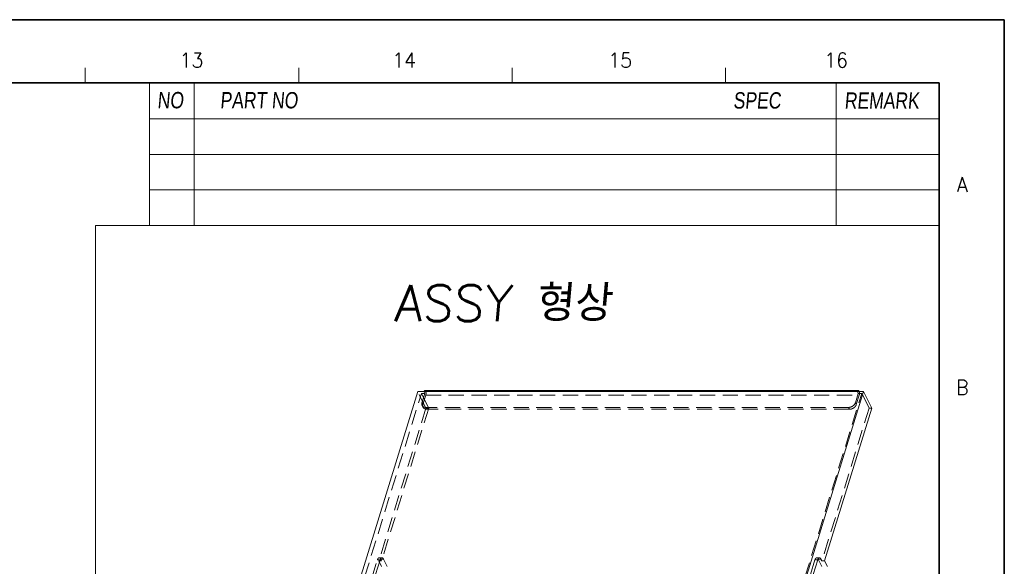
# Model space of a CAD drawing. Header units: millimetres. Extents: x 4065 to 8083, y -652 to 5416.
# Tile 78 of 256: x 6492 to 6820, y 1751 to 1933. Entities that reach past the tile are written whole.
import ezdxf
from ezdxf.enums import TextEntityAlignment as Align

# ---------------------------------------------------------------- set-up
doc = ezdxf.new("R2010")
doc.units = ezdxf.units.MM
doc.header["$LTSCALE"] = 0.8
doc.linetypes.add('HIDDEN', pattern=[9.525, 6.35, -3.175])
doc.layers.get('0').update_dxf_attribs({"linetype": 'CONTINUOUS', "lineweight": 0})
doc.layers.add('2', color=3, linetype='CONTINUOUS', lineweight=0)
doc.layers.add('3', color=5, linetype='HIDDEN', lineweight=0)
doc.styles.add('GHS', font='romans', dxfattribs={"height": 2, "bigfont": 'whgtxt'})
doc.styles.get("Standard").update_dxf_attribs({"font": 'romans.shx', "width": 0.8, "oblique": 5, "bigfont": 'whgtxt.shx'})

msp = doc.modelspace()

# ---------------------------------------------------------------- linework, layer by layer
at = {"color": 7, "linetype": 'Continuous'}
for p, q in [((6513.588, 1912.349), (6513.588, 1917.329)), ((6584.808, 1912.349), (6584.808, 1917.329)), ((6656.029, 1912.349), (6656.029, 1917.329)), ((6727.249, 1912.349), (6727.249, 1917.329)), ((6727.249, 1912.349), (6727.249, 1917.329))]:
    msp.add_line(p, q, dxfattribs=at)
at = {"color": 7, "linetype": 'Continuous', "lineweight": 35}
for p in [(5658.942, 1912.349), (6798.47, 1114.481)]:
    msp.add_line(p, (6798.47, 1912.349), dxfattribs=at)
at = {"color": 7}
for p, q in [((6535.004, 1912.349), (6535.004, 1864.747)), ((6549.945, 1912.349), (6549.945, 1864.747)), ((6764.104, 1912.349), (6764.104, 1864.747)), ((6535.004, 1900.396), (6798.47, 1900.396)), ((6535.004, 1888.443), (6798.47, 1888.443)), ((6535.004, 1876.7), (6798.47, 1876.7)), ((6535.004, 1864.747), (6798.47, 1864.747))]:
    msp.add_line(p, q, dxfattribs=at)
for p, q in [((6624.517, 1809.388), (6549.307, 1566.009)), ((6773.268, 1809.388), (6624.517, 1809.388)), ((6771.501, 1809.767), (6626.894, 1809.767)), ((6698.058, 1566.009), (6773.268, 1809.388)), ((6773.268, 1809.388), (6776.014, 1803.794)), ((6776.014, 1803.794), (6760.279, 1752.878)), ((6761.195, 1751.013), (6760.279, 1752.878))]:
    msp.add_line(p, q)
at = {"color": 7, "linetype": 'Continuous', "lineweight": 35}
msp.add_lwpolyline([(6820.216, 1933.415), (5632.216, 1933.415), (5632.216, 1093.415), (6820.216, 1093.415)], close=True, dxfattribs=at)
for points, start_tangent, end_tangent in [([(6626.894, 1809.767), (6626.725, 1809.667), (6626.589, 1809.388)], (-0.9999925, 0.0038811), (-0.2952474, -0.9554208)), ([(6771.196, 1809.388), (6771.331, 1809.667), (6771.501, 1809.767)], (0.2952474, 0.9554208), (0.9999925, -0.0038811)), ([(6771.501, 1809.767), (6771.669, 1809.669), (6771.805, 1809.392)], (0.9999925, -0.0038811), (0.274021, -0.9617237))]:
    msp.add_spline(points, degree=3, dxfattribs=dict(start_tangent=start_tangent, end_tangent=end_tangent))
at = {"layer": '2'}
msp.add_lwpolyline([(6516.968, 1864.747), (6798.47, 1864.747), (6798.47, 1536.27), (6516.968, 1536.27)], close=True, dxfattribs=at)
at = {"layer": '3'}
for p, q in [((6550.533, 1565.387), (6625.743, 1808.767)), ((6627.262, 1803.794), (6624.517, 1809.388)), ((6625.743, 1808.767), (6628.183, 1803.794)), ((6626.894, 1808.767), (6625.743, 1808.767)), ((6626.894, 1808.767), (6625.926, 1805.634)), ((6626.231, 1805.012), (6627.2, 1808.145)), ((6626.589, 1809.388), (6626.894, 1808.767)), ((6627.2, 1808.145), (6771.806, 1808.145)), ((6697.442, 1565.387), (6772.652, 1808.767)), ((6771.501, 1808.767), (6770.533, 1805.634)), ((6771.806, 1808.145), (6770.838, 1805.012)), ((6771.196, 1809.388), (6771.501, 1808.767)), ((6772.652, 1808.767), (6771.501, 1808.767)), ((6775.093, 1803.794), (6772.652, 1808.767)), ((6627.262, 1803.794), (6611.528, 1752.878)), ((6628.183, 1803.794), (6612.449, 1752.878)), ((6626.231, 1805.012), (6625.926, 1805.634)), ((6626.278, 1804.131), (6625.973, 1804.752)), ((6628.183, 1803.794), (6627.262, 1803.794)), ((6627.589, 1803.445), (6627.284, 1804.067)), ((6768.207, 1804.067), (6627.284, 1804.067)), ((6775.093, 1803.794), (6759.358, 1752.878)), ((6768.512, 1803.445), (6768.207, 1804.067)), ((6770.838, 1805.012), (6770.533, 1805.634)), ((6776.014, 1803.794), (6775.093, 1803.794)), ((6768.512, 1803.445), (6627.589, 1803.445)), ((6555.205, 1572.462), (6611.05, 1753.176)), ((6611.971, 1753.176), (6556.126, 1572.462)), ((6611.971, 1753.176), (6611.05, 1753.176)), ((6612.443, 1751.013), (6611.528, 1752.878)), ((6612.449, 1752.878), (6611.528, 1752.878)), ((6612.581, 1753.933), (6611.66, 1753.933)), ((6612.144, 1753.499), (6612.449, 1752.878)), ((6613.065, 1753.499), (6612.144, 1753.499)), ((6614.285, 1751.013), (6613.065, 1753.499)), ((6757.038, 1753.176), (6701.193, 1572.462)), ((6757.959, 1753.176), (6702.114, 1572.462)), ((6757.959, 1753.176), (6757.038, 1753.176)), ((6758.569, 1753.933), (6757.648, 1753.933)), ((6759.053, 1753.499), (6758.132, 1753.499)), ((6759.352, 1751.013), (6758.132, 1753.499)), ((6759.053, 1753.499), (6759.358, 1752.878)), ((6760.279, 1752.878), (6759.358, 1752.878))]:
    msp.add_line(p, q, dxfattribs=at)
for points, start_tangent, end_tangent in [([(6627.2, 1808.145), (6627.274, 1808.546), (6627.274, 1808.991), (6627.198, 1809.392), (6627.063, 1809.669), (6626.894, 1809.767)], (0.2952474, 0.9554208), (-0.9999925, 0.0038811)), ([(6771.805, 1809.392), (6771.881, 1808.991), (6771.881, 1808.546), (6771.806, 1808.145)], (0.274021, -0.9617237), (-0.2952474, -0.9554208)), ([(6625.926, 1805.634), (6625.867, 1805.149), (6625.973, 1804.752)], (-0.2952474, -0.9554208), (0.4397663, -0.8981122)), ([(6625.973, 1804.752), (6625.993, 1804.713), (6626.294, 1804.366), (6626.739, 1804.144), (6627.284, 1804.067)], (0.4397663, -0.8981122), (1, 0)), ([(6626.278, 1804.13), (6626.172, 1804.528), (6626.231, 1805.012)], (-0.4397663, 0.8981122), (0.2952474, 0.9554208)), ([(6627.589, 1803.445), (6627.044, 1803.522), (6626.599, 1803.744), (6626.298, 1804.091), (6626.278, 1804.13)], (-1, 0), (-0.4397663, 0.8981122)), ([(6768.207, 1804.067), (6768.799, 1804.144), (6769.382, 1804.366), (6769.896, 1804.713), (6770.293, 1805.149), (6770.533, 1805.634)], (1, 0), (0.2952474, 0.9554208)), ([(6770.838, 1805.012), (6770.598, 1804.528), (6770.201, 1804.091), (6769.687, 1803.744), (6769.105, 1803.522), (6768.512, 1803.445)], (-0.2952474, -0.9554208), (-1, 0)), ([(6611.05, 1753.176), (6611.229, 1753.599), (6611.451, 1753.859), (6611.66, 1753.932)], (0.2952474, 0.9554208), (0.999684, 0.0251389)), ([(6611.66, 1753.932), (6611.693, 1753.931), (6611.932, 1753.807), (6612.144, 1753.499)], (0.999684, 0.0251389), (0.4405427, -0.8977317)), ([(6612.581, 1753.932), (6612.372, 1753.859), (6612.15, 1753.599), (6611.971, 1753.176)], (-0.999684, -0.0251389), (-0.2952474, -0.9554208)), ([(6613.065, 1753.499), (6612.853, 1753.807), (6612.614, 1753.931), (6612.581, 1753.932)], (-0.4405427, 0.8977317), (-0.999684, -0.0251389)), ([(6757.038, 1753.176), (6757.218, 1753.599), (6757.439, 1753.859), (6757.649, 1753.932)], (0.2952474, 0.9554208), (0.999684, 0.0251389)), ([(6757.649, 1753.932), (6757.681, 1753.931), (6757.92, 1753.807), (6758.132, 1753.499)], (0.999684, 0.0251389), (0.4405427, -0.8977317)), ([(6758.57, 1753.932), (6758.36, 1753.859), (6758.139, 1753.599), (6757.959, 1753.176)], (-0.999684, -0.0251389), (-0.2952474, -0.9554208)), ([(6759.053, 1753.499), (6758.841, 1753.807), (6758.602, 1753.931), (6758.57, 1753.932)], (-0.4405427, 0.8977317), (-0.999684, -0.0251389))]:
    msp.add_spline(points, degree=3, dxfattribs=dict(at, start_tangent=start_tangent, end_tangent=end_tangent))

# ---------------------------------------------------------------- texts
at = {"color": 7, "linetype": 'Continuous', "width": 0.933333}
for s, height, p in [('13', 4.9805, (6549.016, 1919.917)), ('14', 4.9805, (6619.981, 1919.917)), ('15', 4.9805, (6692.037, 1919.917)), ('16', 4.9805, (6764.094, 1919.917)), ('A', 4.98, (6806.195, 1878.43)), ('B', 4.98, (6806.195, 1810.74))]:
    msp.add_text(s, height=height, dxfattribs=at).set_placement(p, align=Align.MIDDLE_CENTER)
at = {"linetype": 'Continuous', "char_height": 5.45419, "attachment_point": 1}
for s, insert in [('{\\fㅁㅌㅈㅂ|b0|i0|c129|p50;NO}', (6537.582, 1909.306)), ('{\\fㅁㅌㅈㅂ|b0|i0|c129|p50;PART NO}', (6558.538, 1909.271)), ('{\\fㅁㅌㅈㅂ|b0|i0|c129|p50;SPEC}', (6729.75, 1909.212)), ('{\\fㅁㅌㅈㅂ|b0|i0|c129|p50;REMARK}', (6766.834, 1909.153))]:
    msp.add_mtext(s, dxfattribs=dict(at, insert=insert))
at = {"layer": '2', "style": 'GHS', "oblique": 5}
msp.add_text('ASSY 형상', height=12, dxfattribs=at).set_placement((6616.549, 1832.839))

doc.saveas('drawing.dxf')
